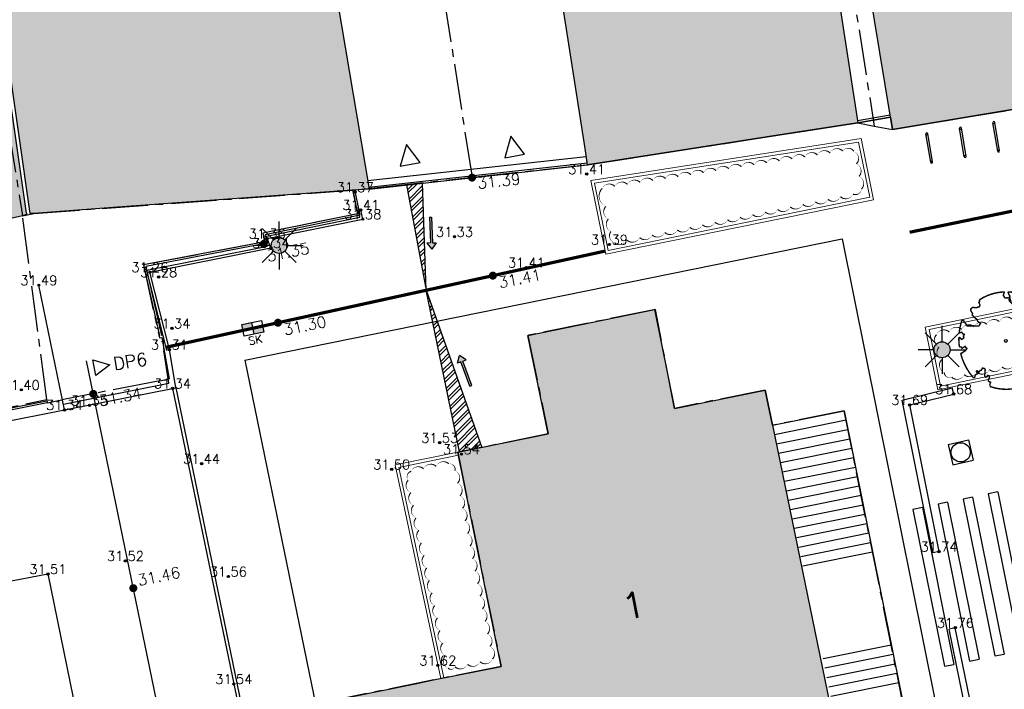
# Model space of a CAD drawing. Header units: metres. Extents: x 202952 to 203755, y 348879 to 349702.
# Tile 32 of 82: x 203264 to 203295, y 349365 to 349386. Entities that reach past the tile are written whole.
import ezdxf
from ezdxf.enums import TextEntityAlignment as Align

# ---------------------------------------------------------------- set-up
doc = ezdxf.new("R2010")
doc.units = ezdxf.units.M
doc.linetypes.add('1-200 CENTER', pattern=[4.28625, 2.8575, -0.47625, 0.47625, -0.47625])
doc.linetypes.add('1-200 HIDDEN', pattern=[0.9525, 0.635, -0.3175])
for name, color, linetype in [('PH-BEST-BEBOUWING', 1, 'Continuous'), ('PH-BEST-BEBOUWING-ARCERING', 254, 'Continuous'), ('PH-BEST-HUISNUMMER', 7, 'Continuous'), ('PH-BEST-INRIT', 8, 'Continuous'), ('PH-BEST-KADASTRALE-GRENS', 240, '1-200 CENTER'), ('PH-BEST-WEGDEEL', 253, 'Continuous'), ('PH-INM-BEBOUWING', 10, 'Continuous'), ('PH-INM-HEKWERK', 6, '1-200 HEKWERK'), ('PH-INM-HOOGTE', 20, 'Continuous'), ('PH-INM-HOOGTEPUNT', 20, 'Continuous'), ('PH-INM-KANTVERHARDING', 253, 'Continuous'), ('PH-NIEUW-AAND-DPROF', 1, 'Continuous'), ('PH-NIEUW-AFWATERINGSPROFIEL', 7, 'Continuous'), ('PH-NIEUW-BAND-20-30', 115, 'Continuous'), ('PH-NIEUW-FIETSENREK', 7, 'Continuous'), ('PH-NIEUW-HOOGTES', 170, 'Continuous'), ('PH-NIEUW-KANTLAAG-SBS', 115, '1-200 HIDDEN'), ('PH-NIEUW-LICHTMAST-HOUT', 40, 'Continuous'), ('PH-NIEUW-LICHTMAST-KROMMAST', 40, 'Continuous'), ('PH-NIEUW-NATUURSTEEN-PLEIN', 115, 'Continuous'), ('PH-ONTWERP', 7, 'Continuous'), ('PH-RIO-KOLK', 7, 'Continuous'), ('PH-RIO-PUTRAND-AANBRENGEN', 7, 'Continuous')]:
    doc.layers.add(name, color=color, linetype=linetype)
doc.layers.add('PH-NIEUW-BEPLANTING- OMRANDING', color=115, linetype='Continuous', transparency=0.5)
doc.layers.add('PH-NIEUW-BEPLANTING-BOOM', color=98, linetype='Continuous', transparency=0.4)
doc.layers.add('PH-NIEUW-OPSLUITBAND-10', color=115, linetype='Continuous', lineweight=18)
doc.layers.add('PH-NIEUW-OPSLUITBAND-6', color=115, linetype='Continuous', lineweight=30)
doc.styles.add('ISO', font='ISO')
doc.styles.add('ROMANS', font='romans.shx')
doc.linetypes.add('1-200 HEKWERK', pattern='A,1.5,-0.4,["X",ROMANS,S=0.24,R=0,X=-0.275,Y=-0.12],-0.05', length=1.95)

# ---------------------------------------------------------------- blocks, each defined once
blk = doc.blocks.new('INRITSYMBOOL')
at = {"layer": 'PH-BEST-INRIT'}
blk.add_lwpolyline([(-0.315, 0.63), (0, 0), (0.315, 0.63)], close=True, dxfattribs=at)
blk = doc.blocks.new('fietsklem')
at = {"layer": 'PH-ONTWERP'}
for p, q in [((199752.362, 324124.805), (199752.033, 324125.643)), ((199752.418, 324124.827), (199752.089, 324125.665))]:
    blk.add_line(p, q, dxfattribs=at)
at = {"layer": 'PH-ONTWERP', "color": 7}
for centre in [(199752.061, 324125.654), (199752.39, 324124.816)]:
    blk.add_circle(centre, 0.03, dxfattribs=at)
blk = doc.blocks.new('*U22')
at = {"const_width": 0.03}
blk.add_lwpolyline([(0.087, 0.942), (0.088, 0.944), (0.09, 0.946), (0.091, 0.948), (0.093, 0.949), (0.095, 0.951), (0.096, 0.952), (0.097, 0.954), (0.099, 0.956), (0.1, 0.958), (0.102, 0.96), (0.103, 0.963), (0.103, 0.967), (0.103, 0.972), (0.103, 0.977), (0.102, 0.983), (0.095, 1.007, -0.52938), (0.106, 1.02, -0.087139), (0.444, 0.925, -0.372341), (0.457, 0.895), (0.471, 0.824), (0.436, 0.789), (0.398, 0.797), (0.353, 0.763), (0.371, 0.72), (0.417, 0.705), (0.542, 0.734), (0.573, 0.717), (0.57, 0.691), (0.541, 0.673), (0.515, 0.588), (0.549, 0.534), (0.634, 0.669, -0.504641), (0.681, 0.628, 0.331948), (0.709, 0.584, 0.282008), (0.799, 0.601), (0.791, 0.597, -0.512156), (0.833, 0.597, -0.16076), (1.019, -0.011), (0.995, -0.034), (0.995, -0.059), (0.972, -0.063), (0.975, -0.088), (0.94, -0.076), (0.929, -0.104), (0.973, -0.133), (0.987, -0.144), (1.011, -0.12, -0.106371), (0.868, -0.522), (0.741, -0.44), (0.718, -0.456), (0.702, -0.389), (0.657, -0.335), (0.605, -0.335), (0.606, -0.398), (0.566, -0.536), (0.572, -0.562), (0.601, -0.566), (0.786, -0.637, -0.236298), (-0.045, -1.003, 0.159625), (-0.069, -0.954, 0.350802), (-0.063, -0.906, -0.504641), (-0.12, -0.879), (-0.106, -0.834), (-0.129, -0.792), (-0.16, -0.796), (-0.165, -0.829), (-0.188, -0.842), (-0.216, -0.821), (-0.24, -0.695), (-0.258, -0.677), (-0.304, -0.678), (-0.317, -0.733), (-0.336, -0.739), (-0.354, -0.785), (-0.401, -0.76, 0.733583), (-0.384, -0.795, -0.861625), (-0.374, -0.826, 0.279978), (-0.409, -0.879), (-0.407, -0.881, -0.827056), (-0.442, -0.917, -0.116774), (-0.83, -0.511), (-0.823, -0.51), (-0.817, -0.508), (-0.812, -0.506), (-0.808, -0.504), (-0.805, -0.502), (-0.803, -0.5), (-0.801, -0.497), (-0.754, -0.437), (-0.752, -0.435), (-0.752, -0.433), (-0.751, -0.431), (-0.75, -0.429), (-0.75, -0.427), (-0.749, -0.425), (-0.748, -0.422), (-0.747, -0.42), (-0.746, -0.417), (-0.744, -0.414), (-0.743, -0.411), (-0.741, -0.408), (-0.739, -0.405), (-0.738, -0.401), (-0.736, -0.398), (-0.735, -0.395), (-0.734, -0.392), (-0.734, -0.389), (-0.733, -0.386), (-0.733, -0.383), (-0.733, -0.381), (-0.734, -0.379), (-0.734, -0.377), (-0.735, -0.375), (-0.736, -0.374), (-0.738, -0.374), (-0.74, -0.373), (-0.742, -0.373), (-0.744, -0.373), (-0.746, -0.373), (-0.748, -0.373), (-0.75, -0.372), (-0.753, -0.371), (-0.755, -0.37), (-0.758, -0.369), (-0.76, -0.367), (-0.763, -0.365), (-0.765, -0.363), (-0.768, -0.361), (-0.771, -0.359), (-0.773, -0.357), (-0.776, -0.355), (-0.779, -0.352), (-0.781, -0.35), (-0.83, -0.406), (-0.832, -0.403), (-0.835, -0.4), (-0.837, -0.397), (-0.839, -0.394), (-0.841, -0.39), (-0.844, -0.388), (-0.848, -0.386), (-0.855, -0.385), (-0.864, -0.386), (-0.876, -0.388), (-0.891, -0.393, -0.040997), (-0.958, -0.205), (-0.923, -0.211), (-0.893, -0.231), (-0.876, -0.216), (-0.856, -0.185), (-0.875, -0.156), (-0.865, -0.113), (-0.904, -0.11), (-0.93, -0.085), (-0.978, -0.116, -0.05814), (-0.998, 0.166), (-0.97, 0.16), (-0.86, 0.073), (-0.812, 0.089), (-0.626, 0.139), (-0.61, 0.2), (-0.682, 0.229), (-0.693, 0.252), (-0.824, 0.317), (-0.827, 0.354), (-0.872, 0.391), (-0.89, 0.428), (-0.859, 0.476), (-0.792, 0.486), (-0.73, 0.527), (-0.729, 0.568), (-0.768, 0.613), (-0.757, 0.632), (-0.773, 0.662, -0.13428), (-0.333, 0.967, -0.541727), (-0.319, 0.957), (-0.322, 0.928), (-0.321, 0.913), (-0.319, 0.902), (-0.316, 0.893), (-0.312, 0.887), (-0.307, 0.882), (-0.302, 0.878), (-0.297, 0.875), (-0.293, 0.872), (-0.289, 0.868), (-0.286, 0.865), (-0.282, 0.862), (-0.279, 0.859), (-0.276, 0.857), (-0.273, 0.855), (-0.269, 0.854), (-0.266, 0.854), (-0.262, 0.855), (-0.258, 0.857), (-0.255, 0.859), (-0.25, 0.861), (-0.246, 0.863), (-0.242, 0.865), (-0.238, 0.867), (-0.234, 0.868), (-0.229, 0.869), (-0.225, 0.87), (-0.221, 0.871), (-0.217, 0.871), (-0.213, 0.872), (-0.21, 0.873), (-0.206, 0.874), (-0.203, 0.876), (-0.2, 0.879), (-0.197, 0.882), (-0.195, 0.885), (-0.193, 0.865), (-0.188, 0.86), (-0.167, 0.824), (-0.122, 0.799), (-0.185, 0.902), (-0.184, 0.905), (-0.183, 0.908), (-0.183, 0.911), (-0.183, 0.914), (-0.184, 0.917), (-0.185, 0.92), (-0.188, 0.923), (-0.191, 0.926), (-0.194, 0.929), (-0.199, 0.933), (-0.204, 0.938), (-0.21, 0.944), (-0.216, 0.951), (-0.223, 0.959), (-0.24, 0.98, -0.543104), (-0.234, 0.996, -0.046766), (-0.047, 1.023, -0.385168), (-0.036, 1.015), (-0.03, 0.976), (-0.028, 0.964), (-0.024, 0.956), (-0.021, 0.951), (-0.017, 0.947), (-0.013, 0.946), (-0.009, 0.945), (-0.005, 0.945), (-0.002, 0.945), (0.002, 0.944), (0.005, 0.943), (0.009, 0.942), (0.012, 0.941), (0.015, 0.939), (0.019, 0.938), (0.022, 0.936), (0.025, 0.935), (0.028, 0.934), (0.031, 0.932), (0.033, 0.931), (0.036, 0.929), (0.038, 0.928), (0.04, 0.926), (0.042, 0.924), (0.044, 0.922), (0.045, 0.92), (0.046, 0.919), (0.047, 0.917), (0.048, 0.915), (0.049, 0.914), (0.051, 0.913), (0.052, 0.912), (0.054, 0.912), (0.056, 0.912), (0.058, 0.913), (0.06, 0.914), (0.062, 0.915), (0.065, 0.916), (0.067, 0.918), (0.07, 0.921), (0.072, 0.923), (0.074, 0.926), (0.076, 0.929), (0.079, 0.932), (0.081, 0.935), (0.083, 0.937), (0.085, 0.94)], format="xyb", close=True, dxfattribs=at)
blk.add_circle((0, 0), 0.03)
blk = doc.blocks.new('houten lichtmast')
at = {"layer": 'PH-NIEUW-LICHTMAST-HOUT'}
blk.add_hatch(color=256, dxfattribs=at).paths.add_polyline_path([(0.679, 0.51, 1), (0.821, 0.99, 1)])
at = {"layer": 'PH-NIEUW-LICHTMAST-KROMMAST', "color": 9, "flags": 128}
for points in [[(0.573, 0.927), (0.22, 1.28)], [(0.75, 1), (0.75, 1.5)], [(0.927, 0.927), (1.28, 1.28)], [(0.5, 0.75), (0, 0.75)], [(1, 0.75), (1.5, 0.75)], [(0.573, 0.573), (0.22, 0.22)], [(0.75, 0.5), (0.75, 0)], [(0.927, 0.573), (1.28, 0.22)]]:
    blk.add_lwpolyline(points, dxfattribs=at)
at = {"layer": 'PH-NIEUW-LICHTMAST-KROMMAST', "color": 9}
blk.add_circle((0.75, 0.75), 0.25, dxfattribs=at)
blk = doc.blocks.new('MARKER', base_point=(45, 10))
at = {"color": 0}
for radius in [0.35, 0.25]:
    blk.add_circle((45, 10), radius, dxfattribs=at)
at = {"color": 0, "style": 'ISO'}
blk.add_attdef('MARKER', (45.6, 10), '', height=0.9, dxfattribs=at)
blk = doc.blocks.new('*U36')
h = blk.add_hatch(color=256)
h.paths.add_polyline_path([(0, 0.374), (-0.315, 0.374), (-0.315, 0.187), (0, 0.187)])
h.paths.add_polyline_path([(0, 0.187), (0, 0), (0.315, 0), (0.315, 0.187)])
blk.add_lwpolyline([(0.315, 0), (-0.315, 0), (-0.315, 0.374), (0.315, 0.374)], close=True)
for points in [[(-0.315, 0.374), (0, 0.374), (0, 0)], [(-0.315, 0.187), (0.315, 0.187)]]:
    blk.add_lwpolyline(points)
at = {"style": 'ROMANS'}
blk.add_attdef('SK', (-0.214, -0.31), '', height=0.25, dxfattribs=at)
blk = doc.blocks.new('AFWATERINGSPIJL')
at = {"ltscale": 0.5}
blk.add_hatch(color=256, dxfattribs=at).paths.add_polyline_path([(-0.058, 0.239), (-0.132, 0.151), (-0.75, 0.671), (-0.789, 0.625), (-0.171, 0.105), (-0.245, 0.016), (0, 0)])
for points in [[(-0.75, 0.671), (-0.789, 0.625)], [(-0.789, 0.625), (-0.171, 0.105)], [(-0.75, 0.671), (-0.132, 0.151)], [(-0.171, 0.105), (-0.245, 0.016), (0, 0)], [(-0.132, 0.151), (-0.058, 0.239), (0, 0)]]:
    blk.add_lwpolyline(points, dxfattribs=at)
blk = doc.blocks.new('*U26')
for p, q in [((-0.325, 0.325), (-0.325, -0.325)), ((-0.325, 0.325), (0.325, 0.325)), ((0.325, 0.325), (0.325, -0.325)), ((-0.325, -0.325), (0.325, -0.325))]:
    blk.add_line(p, q)
blk.add_circle((0, 0), 0.3)

msp = doc.modelspace()

# ---------------------------------------------------------------- hatches: boundary and pattern name
at = {"layer": 'PH-BEST-BEBOUWING-ARCERING'}
h = msp.add_hatch(color=256, dxfattribs=at)
h.paths.add_polyline_path([(203280.79, 349388.684), (203279.901, 349393.895), (203279.778, 349394.615), (203279.375, 349394.56), (203278.901, 349394.495), (203278.801, 349395.286), (203278.494, 349397.715), (203278.016, 349401.503), (203285.622, 349402.702), (203286.135, 349401.097), (203287.762, 349396.012), (203288.189, 349396.059), (203289.37, 349389.09), (203289.483, 349388.363), (203290.29, 349383.16), (203288.596, 349382.897), (203281.85, 349381.85), (203281.772, 349382.354)], flags=17)
h.paths.add_polyline_path([(203288.438, 349399.677), (203287.777, 349399.558), (203286.277, 349408.402), (203284.686, 349408.115), (203284.31, 349409.082), (203299.427, 349411.258), (203299.761, 349411.306), (203299.799, 349410.998), (203300.146, 349408.919), (203301.051, 349403.503), (203301.284, 349402.106), (203301.971, 349402.222), (203303.486, 349392.63), (203303.875, 349392.724), (203312.087, 349393.82), (203312.37, 349392.52), (203313.35, 349386.6), (203295.472, 349383.631), (203295.112, 349383.571), (203291.37, 349382.95), (203291.305, 349383.34), (203290.637, 349387.381), (203290.39, 349388.87)], flags=16)
h = msp.add_hatch(color=256, dxfattribs=at)
h.paths.add_polyline_path([(203280.791, 349388.684), (203279.902, 349393.895), (203279.779, 349394.615), (203279.376, 349394.56), (203278.902, 349394.495), (203278.802, 349395.286), (203278.495, 349397.715), (203278.017, 349401.503), (203285.623, 349402.702), (203286.136, 349401.097), (203287.763, 349396.012), (203288.19, 349396.059), (203289.371, 349389.09), (203289.484, 349388.363), (203290.291, 349383.16), (203288.597, 349382.897), (203281.851, 349381.85), (203281.773, 349382.354)])
h.paths.add_polyline_path([(203288.439, 349399.677), (203287.778, 349399.558), (203286.278, 349408.402), (203284.687, 349408.115), (203284.311, 349409.082), (203299.428, 349411.258), (203299.762, 349411.306), (203299.8, 349410.998), (203300.147, 349408.919), (203301.052, 349403.503), (203301.285, 349402.106), (203301.972, 349402.222), (203303.487, 349392.63), (203303.876, 349392.724), (203312.088, 349393.82), (203312.371, 349392.52), (203313.351, 349386.6), (203295.473, 349383.631), (203295.113, 349383.571), (203291.371, 349382.95), (203291.306, 349383.34), (203290.638, 349387.381), (203290.391, 349388.87)])
for points in [[(203272.797, 349394.343), (203267.783, 349394.023), (203265.87, 349406.975), (203260.378, 349406.577), (203262.521, 349393.687), (203263.35, 349387.947), (203264.45, 349380.322), (203264.56, 349380.33), (203267.174, 349380.52), (203274.5, 349381.05), (203275.032, 349381.088)], [(203260.379, 349406.577), (203262.522, 349393.687), (203263.351, 349387.947), (203264.451, 349380.322), (203267.175, 349380.52), (203275.033, 349381.088), (203272.798, 349394.343), (203267.784, 349394.023), (203265.871, 349406.975)], [(203275.65, 349358.848), (203274.35, 349365.21), (203276.472, 349365.639), (203277.045, 349365.755), (203279.15, 349366.18), (203277.8, 349372.87), (203280.62, 349373.44), (203279.99, 349376.52), (203283.941, 349377.324), (203284.56, 349374.24), (203287.4, 349374.81), (203287.62, 349373.71), (203287.62, 349373.712), (203290.04, 349361.96), (203290.23, 349360.82), (203280.68, 349358.89), (203280.45, 349359.82), (203276.995, 349359.12)]]:
    msp.add_hatch(color=256, dxfattribs=at).paths.add_polyline_path(points)
h = msp.add_hatch(color=256, dxfattribs=at)
h.paths.add_polyline_path([(203264.341, 349380.293), (203264.33, 349380.29), (203264.209, 349380.258), (203260.978, 349379.525), (203261.51, 349377.24), (203259.044, 349376.668), (203253.58, 349375.4), (203252.219, 349381.243), (203249.023, 349380.498), (203247.867, 349386.427), (203247.13, 349389.969), (203253.534, 349391.302), (203254.267, 349387.778), (203255.015, 349384.182), (203259.67, 349385.22), (203259.63, 349385.411), (203259.282, 349387.063), (203263.229, 349387.921), (203264.312, 349380.412), (203264.317, 349380.392), (203264.322, 349380.373), (203264.327, 349380.353), (203264.332, 349380.333), (203264.336, 349380.313)], flags=16)
h.paths.add_polyline_path([(203221.046, 349384.768), (203222.16, 349384.632), (203221.651, 349386.888), (203229.178, 349388.416), (203232.318, 349389.066), (203234.866, 349389.594), (203237.08, 349377.7), (203238.48, 349371.87), (203236.483, 349371.392), (203231.778, 349370.265), (203231.34, 349370.16), (203230.751, 349372.613), (203229.94, 349375.99), (203229.063, 349379.641), (203223.405, 349378.764), (203223.35, 349378.33), (203223.058, 349376.041), (203222.59, 349372.38), (203222.892, 349377.902), (203222.993, 349379.737), (203221.52, 349379.53), (203221.978, 349384.206), (203221.105, 349384.346)], flags=16)
h.paths.add_polyline_path([(203238.271, 349377.187), (203236.624, 349384.487), (203239.395, 349385.166), (203242.058, 349385.819), (203242.972, 349382.173), (203245.828, 349382.838), (203248.259, 349374.121), (203245.243, 349373.395), (203242.434, 349372.718), (203241.188, 349377.89)], flags=17)
h = msp.add_hatch(color=256, dxfattribs=at)
h.paths.add_polyline_path([(203264.342, 349380.293), (203264.331, 349380.29), (203264.21, 349380.258), (203260.979, 349379.525), (203261.511, 349377.24), (203259.045, 349376.668), (203253.581, 349375.4), (203252.22, 349381.243), (203249.024, 349380.498), (203247.868, 349386.427), (203247.131, 349389.969), (203253.535, 349391.302), (203254.268, 349387.778), (203255.016, 349384.182), (203259.671, 349385.22), (203259.631, 349385.411), (203259.283, 349387.063), (203263.23, 349387.921), (203264.313, 349380.412), (203264.318, 349380.392), (203264.323, 349380.372), (203264.328, 349380.353), (203264.333, 349380.333), (203264.338, 349380.313)])
h.paths.add_polyline_path([(203221.047, 349384.768), (203222.161, 349384.632), (203221.652, 349386.888), (203229.179, 349388.416), (203232.319, 349389.066), (203234.867, 349389.594), (203237.081, 349377.7), (203238.481, 349371.87), (203236.484, 349371.392), (203231.779, 349370.265), (203231.341, 349370.16), (203230.752, 349372.613), (203229.941, 349375.99), (203229.064, 349379.641), (203223.406, 349378.764), (203223.351, 349378.33), (203223.059, 349376.041), (203222.591, 349372.38), (203222.893, 349377.902), (203222.994, 349379.737), (203221.521, 349379.53), (203221.979, 349384.206), (203221.106, 349384.346)])
h.paths.add_polyline_path([(203238.272, 349377.187), (203236.625, 349384.487), (203239.396, 349385.166), (203242.059, 349385.819), (203242.973, 349382.173), (203245.829, 349382.838), (203248.26, 349374.121), (203245.244, 349373.395), (203242.435, 349372.718), (203241.189, 349377.89)])
at = {"layer": 'PH-NIEUW-AFWATERINGSPROFIEL', "ltscale": 0.2, "transparency": 33554687}
h = msp.add_hatch(dxfattribs=at)
h.set_pattern_fill('ANSI32', color=252, scale=0.025)
h.paths.add_polyline_path([(203276.693, 349381.274), (203276.194, 349381.218), (203276.811, 349377.928)])
h = msp.add_hatch(dxfattribs=at)
h.set_pattern_fill('ANSI32', color=252, scale=0.025)
h.paths.add_polyline_path([(203276.811, 349377.928), (203277.851, 349372.88), (203278.549, 349373.021)])

# ---------------------------------------------------------------- linework, layer by layer
at = {"layer": 'PH-BEST-BEBOUWING'}
for points in [[(203288.438, 349399.677), (203287.777, 349399.558), (203286.277, 349408.402), (203284.686, 349408.115), (203284.31, 349409.082), (203299.427, 349411.258), (203299.761, 349411.306), (203299.799, 349410.998), (203300.146, 349408.919), (203301.051, 349403.503), (203301.284, 349402.106), (203301.971, 349402.222), (203303.486, 349392.63), (203303.875, 349392.724), (203312.087, 349393.82), (203312.37, 349392.52), (203313.35, 349386.6), (203295.472, 349383.631), (203295.112, 349383.571), (203291.37, 349382.95), (203291.305, 349383.34), (203290.637, 349387.381), (203290.39, 349388.87), (203288.438, 349399.677)], [(203267.174, 349380.52), (203264.56, 349380.33), (203264.45, 349380.322), (203263.35, 349387.947), (203262.521, 349393.687), (203260.378, 349406.577), (203265.87, 349406.975), (203267.783, 349394.023), (203272.797, 349394.343), (203275.032, 349381.088), (203274.5, 349381.05), (203267.174, 349380.52)], [(203280.79, 349388.684), (203279.901, 349393.895), (203279.778, 349394.615), (203279.375, 349394.56), (203278.901, 349394.495), (203278.801, 349395.286), (203278.494, 349397.715), (203278.016, 349401.503), (203285.622, 349402.702), (203286.135, 349401.097), (203287.762, 349396.012), (203288.189, 349396.059), (203289.37, 349389.09), (203289.483, 349388.363), (203290.29, 349383.16), (203288.596, 349382.897), (203281.85, 349381.85), (203281.772, 349382.354), (203280.79, 349388.684)], [(203275.65, 349358.848), (203274.35, 349365.21), (203276.472, 349365.639), (203277.045, 349365.755), (203279.15, 349366.18), (203277.8, 349372.87), (203280.62, 349373.44), (203279.99, 349376.52), (203283.941, 349377.324), (203284.56, 349374.24), (203287.4, 349374.81), (203287.62, 349373.71), (203289.86, 349374.16), (203292.22, 349362.43), (203290.04, 349361.96), (203290.23, 349360.82), (203280.68, 349358.89), (203280.45, 349359.82), (203276.995, 349359.12), (203275.65, 349358.848)]]:
    msp.add_lwpolyline(points, close=True, dxfattribs=at)
for points in [[(203263.229, 349387.921), (203264.312, 349380.412), (203264.317, 349380.392), (203264.322, 349380.373), (203264.327, 349380.353), (203264.332, 349380.333), (203264.336, 349380.313), (203264.341, 349380.293), (203264.341, 349380.293), (203264.33, 349380.29), (203264.209, 349380.258), (203260.978, 349379.525)], [(203287.62, 349373.71), (203290.04, 349361.96)]]:
    msp.add_lwpolyline(points, dxfattribs=at)
at = {"layer": 'PH-BEST-KADASTRALE-GRENS', "ltscale": 0.5}
for p, q in [((203275.294, 349381.136), (203278.253, 349381.458)), ((203274.519, 349381.052), (203275.294, 349381.136)), ((203274.631, 349380.521), (203274.519, 349381.052)), ((203264.966, 349374.515), (203264.209, 349380.258)), ((203268.44, 349375.09), (203265.435, 349374.506)), ((203268.44, 349375.09), (203268.792, 349375.158)), ((203249.622, 349371.332), (203264.966, 349374.515)), ((203264.966, 349374.515), (203264.979, 349374.417)), ((203264.979, 349374.417), (203265.435, 349374.506))]:
    msp.add_line(p, q, dxfattribs=at)
for points in [[(203284.244, 349409.073), (203288.327, 349398.767), (203290.8, 349383.05)], [(203261.7, 349395.47), (203262.033, 349393.6), (203264.209, 349380.258)], [(203278.253, 349381.458), (203276.944, 349389.849), (203276.15, 349394.891)], [(203290.8, 349383.05), (203291.37, 349382.95), (203312.837, 349386.522)], [(203278.253, 349381.458), (203281.85, 349381.85), (203290.29, 349383.16), (203290.8, 349383.05)], [(203264.209, 349380.258), (203264.56, 349380.33), (203274.5, 349381.05), (203274.519, 349381.052)], [(203274.631, 349380.521), (203274.674, 349380.318), (203271.711, 349379.711), (203271.773, 349379.442), (203267.988, 349378.718), (203268.483, 349376.441), (203268.559, 349376.456), (203268.792, 349375.158)], [(203279.15, 349366.18), (203274.35, 349365.21), (203275.65, 349358.85), (203280.498, 349359.666), (203280.68, 349358.89), (203290.23, 349360.82), (203290.04, 349361.96), (203292.22, 349362.43), (203289.86, 349374.16), (203287.62, 349373.71), (203287.4, 349374.81), (203284.56, 349374.24), (203283.97, 349377.33), (203279.99, 349376.52), (203280.62, 349373.44), (203277.8, 349372.87), (203279.15, 349366.18)]]:
    msp.add_lwpolyline(points, dxfattribs=at)
at = {"layer": 'PH-BEST-WEGDEEL'}
for p, q in [((203291.37, 349382.95), (203295.112, 349383.571)), ((203290.29, 349383.16), (203291.305, 349383.34)), ((203291.305, 349383.34), (203291.37, 349382.95)), ((203288.596, 349382.897), (203290.29, 349383.16)), ((203281.85, 349381.85), (203288.596, 349382.897))]:
    msp.add_line(p, q, dxfattribs=at)
at = {"layer": 'PH-INM-BEBOUWING'}
for points in [[(203289.919, 349373.866), (203287.683, 349373.416)], [(203289.978, 349373.572), (203287.747, 349373.123)], [(203290.038, 349373.278), (203287.81, 349372.829)], [(203290.097, 349372.984), (203287.873, 349372.536)], [(203290.156, 349372.689), (203287.936, 349372.243)], [(203290.215, 349372.395), (203288, 349371.95)], [(203290.274, 349372.101), (203288.063, 349371.656)], [(203290.333, 349371.807), (203288.126, 349371.363)], [(203290.393, 349371.513), (203288.189, 349371.07)], [(203290.452, 349371.219), (203288.252, 349370.776)], [(203290.511, 349370.925), (203288.316, 349370.483)], [(203290.57, 349370.631), (203288.379, 349370.19)], [(203290.629, 349370.337), (203288.442, 349369.897)], [(203290.688, 349370.043), (203288.505, 349369.603)], [(203290.748, 349369.748), (203288.569, 349369.31)], [(203291.332, 349366.842), (203289.202, 349366.413)], [(203291.392, 349366.547), (203289.261, 349366.119)], [(203291.451, 349366.253), (203289.32, 349365.825)], [(203291.51, 349365.959), (203289.383, 349365.531)], [(203291.569, 349365.665), (203289.447, 349365.238)]]:
    msp.add_lwpolyline(points, dxfattribs=at)
at = {"layer": 'PH-INM-HEKWERK', "flags": 128}
msp.add_lwpolyline([(203274.987, 349381.352), (203281.811, 349382.102)], dxfattribs=at)
at = {"layer": 'PH-INM-KANTVERHARDING'}
for p, q in [((203265.523, 349374.19), (203264.719, 349378.087)), ((203293.282, 349374.686), (203293.234, 349374.88)), ((203262.376, 349373.566), (203265.523, 349374.19)), ((203292.823, 349369.766), (203292.627, 349369.726)), ((203293.332, 349367.385), (203293.136, 349367.345))]:
    msp.add_line(p, q, dxfattribs=at)
at = {"layer": 'PH-INM-KANTVERHARDING', "flags": 128}
for points in [[(203268.712, 349376.051), (203268.088, 349378.556), (203271.853, 349379.309), (203271.737, 349379.602), (203274.738, 349380.212), (203274.694, 349380.422)], [(203268.795, 349376.076), (203268.186, 349378.494), (203271.963, 349379.25), (203271.847, 349379.543), (203274.833, 349380.15), (203274.772, 349380.439)], [(203265.486, 349374.365), (203268.775, 349375.021), (203268.617, 349376.049)], [(203265.523, 349374.19), (203268.991, 349374.882), (203268.795, 349376.076)], [(203268.893, 349374.862), (203270.806, 349365.63), (203272.859, 349355.601)], [(203268.991, 349374.882), (203270.904, 349365.65), (203272.957, 349355.62)], [(203292.627, 349369.726), (203291.673, 349374.495), (203293.234, 349374.88)], [(203292.823, 349369.766), (203291.907, 349374.347), (203293.282, 349374.686)], [(203258.323, 349352.708), (203256.696, 349360.47), (203255.242, 349367.195), (203265.001, 349369.065), (203267.957, 349354.601)], [(203295.691, 349362.914), (203294.106, 349362.589), (203293.136, 349367.345)], [(203295.651, 349363.11), (203294.262, 349362.825), (203293.332, 349367.385)]]:
    msp.add_lwpolyline(points, dxfattribs=at)
at = {"layer": 'PH-NIEUW-AAND-DPROF'}
msp.add_lwpolyline([(203271.138, 349351.776), (203266.205, 349375.729)], dxfattribs=at)
at = {"layer": 'PH-NIEUW-AAND-DPROF', "color": 7}
msp.add_lwpolyline([(203266.94, 349375.602), (203266.493, 349375.267), (203266.402, 349375.759)], close=True, dxfattribs=at)
at = {"layer": 'PH-NIEUW-AFWATERINGSPROFIEL', "ltscale": 0.08}
for p, q in [((203276.194, 349381.218), (203276.811, 349377.928)), ((203276.811, 349377.928), (203276.693, 349381.274)), ((203276.811, 349377.928), (203278.549, 349373.021)), ((203277.851, 349372.88), (203276.811, 349377.928))]:
    msp.add_line(p, q, dxfattribs=at)
at = {"layer": 'PH-NIEUW-BAND-20-30'}
for points in [[(203294.654, 349371.628), (203294.36, 349371.567)], [(203294.36, 349371.567), (203295.346, 349366.666)], [(203294.654, 349371.628), (203295.64, 349366.726)], [(203293.086, 349371.305), (203292.793, 349371.245)], [(203292.793, 349371.245), (203293.779, 349366.343)], [(203293.086, 349371.305), (203294.073, 349366.403)], [(203293.87, 349371.467), (203293.576, 349371.406)], [(203293.576, 349371.406), (203294.562, 349366.504)], [(203293.87, 349371.467), (203294.856, 349366.565)], [(203292.303, 349371.144), (203292.009, 349371.083)], [(203292.009, 349371.083), (203292.995, 349366.181)], [(203292.303, 349371.144), (203293.289, 349366.242)], [(203293.779, 349366.343), (203294.073, 349366.403)], [(203294.562, 349366.504), (203294.856, 349366.565)], [(203292.995, 349366.181), (203293.289, 349366.242)]]:
    msp.add_lwpolyline(points, dxfattribs=at)
at = {"layer": 'PH-NIEUW-BEPLANTING- OMRANDING'}
for points in [[(203282.306, 349381.111, 0, 0.04, -0.520567), (203282.702, 349381.173, 0, 0.04, -0.520567), (203283.097, 349381.234, 0, 0.04, -0.520567), (203283.492, 349381.295, 0, 0.04, -0.520567), (203283.888, 349381.357, 0, 0.04, -0.520567), (203284.283, 349381.418, 0, 0.04, -0.520567), (203284.678, 349381.479, 0, 0.04, -0.520567), (203285.073, 349381.541, 0, 0.04, -0.520567), (203285.469, 349381.602, 0, 0.04, -0.520567), (203285.864, 349381.663, 0, 0.04, -0.520567), (203286.259, 349381.725, 0, 0.04, -0.520567), (203286.654, 349381.786, 0, 0.04, -0.520567), (203287.05, 349381.847, 0, 0.04, -0.520567), (203287.445, 349381.909, 0, 0.04, -0.520567), (203287.84, 349381.97, 0, 0.04, -0.520567), (203288.235, 349382.031, 0, 0.04, -0.520567), (203288.631, 349382.093, 0, 0.04, -0.520567), (203289.026, 349382.154, 0, 0.04, -0.520567), (203289.421, 349382.216, 0, 0.04, -0.520567), (203289.817, 349382.277, 0, 0.04, -0.520567), (203290.165, 349382.271, 0, 0.04, -0.520567), (203290.245, 349381.879, 0, 0.04, -0.520567), (203290.324, 349381.487, 0, 0.04, -0.520567), (203290.404, 349381.095, 0, 0.04, -0.520567), (203290.137, 349380.932, 0, 0.04, -0.520567), (203289.745, 349380.852, 0, 0.04, -0.520567), (203289.354, 349380.773, 0, 0.04, -0.520567), (203288.962, 349380.693, 0, 0.04, -0.520567), (203288.57, 349380.613, 0, 0.04, -0.520567), (203288.178, 349380.533, 0, 0.04, -0.520567), (203287.786, 349380.453, 0, 0.04, -0.520567), (203287.394, 349380.374, 0, 0.04, -0.520567), (203287.002, 349380.294, 0, 0.04, -0.520567), (203286.61, 349380.214, 0, 0.04, -0.520567), (203286.218, 349380.134, 0, 0.04, -0.520567), (203285.826, 349380.055, 0, 0.04, -0.520567), (203285.434, 349379.975, 0, 0.04, -0.520567), (203285.042, 349379.895, 0, 0.04, -0.520567), (203284.65, 349379.815, 0, 0.04, -0.520567), (203284.258, 349379.736, 0, 0.04, -0.520567), (203283.866, 349379.656, 0, 0.04, -0.520567), (203283.474, 349379.576, 0, 0.04, -0.520567), (203283.082, 349379.496, 0, 0.04, -0.520567), (203282.69, 349379.417, 0, 0.04, -0.520567), (203282.581, 349379.764, 0, 0.04, -0.520567), (203282.501, 349380.156, 0, 0.04, -0.520567), (203282.421, 349380.548, 0, 0.04, -0.520567)], [(203277.495, 349366.124, 0, 0.04, -0.520567), (203277.412, 349366.515, 0, 0.04, -0.520567), (203277.329, 349366.906, 0, 0.04, -0.520567), (203277.246, 349367.298, 0, 0.04, -0.520567), (203277.163, 349367.689, 0, 0.04, -0.520567), (203277.08, 349368.08, 0, 0.04, -0.520567), (203276.997, 349368.471, 0, 0.04, -0.520567), (203276.914, 349368.863, 0, 0.04, -0.520567), (203276.831, 349369.254, 0, 0.04, -0.520567), (203276.748, 349369.645, 0, 0.04, -0.520567), (203276.664, 349370.037, 0, 0.04, -0.520567), (203276.581, 349370.428, 0, 0.04, -0.520567), (203276.498, 349370.819, 0, 0.04, -0.520567), (203276.415, 349371.21, 0, 0.04, -0.520567), (203276.332, 349371.602, 0, 0.04, -0.520567), (203276.249, 349371.993, 0, 0.04, -0.520567), (203276.339, 349372.27, 0, 0.04, -0.520567), (203276.731, 349372.349, 0, 0.04, -0.520567), (203277.124, 349372.428, 0, 0.04, -0.520567), (203277.516, 349372.508, 0, 0.04, -0.520567), (203277.712, 349372.292, 0, 0.04, -0.520567), (203277.79, 349371.9, 0, 0.04, -0.520567), (203277.867, 349371.508, 0, 0.04, -0.520567), (203277.945, 349371.115, 0, 0.04, -0.520567), (203278.023, 349370.723, 0, 0.04, -0.520567), (203278.101, 349370.331, 0, 0.04, -0.520567), (203278.179, 349369.938, 0, 0.04, -0.520567), (203278.257, 349369.546, 0, 0.04, -0.520567), (203278.335, 349369.154, 0, 0.04, -0.520567), (203278.413, 349368.761, 0, 0.04, -0.520567), (203278.491, 349368.369, 0, 0.04, -0.520567), (203278.568, 349367.977, 0, 0.04, -0.520567), (203278.646, 349367.584, 0, 0.04, -0.520567), (203278.724, 349367.192, 0, 0.04, -0.520567), (203278.802, 349366.8, 0, 0.04, -0.520567), (203278.88, 349366.407, 0, 0.04, -0.520567), (203278.495, 349366.324, 0, 0.04, -0.520567), (203278.102, 349366.246, 0, 0.04, -0.520567), (203277.71, 349366.167, 0, 0.04, -0.520567)]]:
    msp.add_lwpolyline(points, format="xyseb", close=True, dxfattribs=at)
msp.add_lwpolyline([(203295.178, 349375.616, 0, 0.04, -0.520567), (203294.786, 349375.535, 0, 0.04, -0.520567), (203294.394, 349375.454, 0, 0.04, -0.520567), (203294.002, 349375.374, 0, 0.04, -0.520567), (203293.61, 349375.293, 0, 0.04, -0.520567), (203293.219, 349375.212, 0, 0.04, -0.520567), (203292.983, 349375.368, 0, 0.04, -0.520567), (203292.904, 349375.76, 0, 0.04, -0.520567), (203292.825, 349376.152, 0, 0.04, -0.520567), (203292.746, 349376.544, 0, 0.04, -0.520567), (203293.138, 349376.625, 0, 0.04, -0.520567), (203293.53, 349376.706, 0, 0.04, -0.520567), (203293.922, 349376.786, 0, 0.04, -0.520567), (203294.314, 349376.867, 0, 0.04, -0.520567), (203294.705, 349376.948, 0, 0.04, -0.520567), (203295.097, 349377.028, 0, 0.04, -0.520567)], format="xyseb", dxfattribs=at)
at = {"layer": 'PH-NIEUW-HOOGTES', "const_width": 0.125}
for points in [[(203278.201, 349381.493, 1), (203278.286, 349381.401, 1)], [(203271.697, 349379.42, 1), (203271.783, 349379.329, 1)], [(203278.851, 349378.431, 1), (203278.936, 349378.339, 1)], [(203272.142, 349376.96, 1), (203272.227, 349376.869, 1)], [(203266.376, 349374.737, 1), (203266.461, 349374.645, 1)], [(203267.626, 349368.668, 1), (203267.711, 349368.577, 1)]]:
    msp.add_lwpolyline(points, format="xyb", close=True, dxfattribs=at)
at = {"layer": 'PH-NIEUW-KANTLAAG-SBS', "ltscale": 0.75, "const_width": 0.1, "flags": 128}
for points in [[(203327.93, 349387.16), (203291.905, 349379.74)], [(203282.399, 349379.153), (203268.676, 349376.145)]]:
    msp.add_lwpolyline(points, dxfattribs=at)
at = {"layer": 'PH-NIEUW-NATUURSTEEN-PLEIN'}
for points in [[(203271.145, 349375.74), (203289.798, 349379.537)], [(203289.798, 349379.537), (203293.788, 349359.708)], [(203271.145, 349375.74), (203275.234, 349355.888)]]:
    msp.add_lwpolyline(points, dxfattribs=at)
at = {"layer": 'PH-NIEUW-OPSLUITBAND-10'}
for p, q in [((203277.8, 349372.87), (203275.839, 349372.475)), ((203275.839, 349372.475), (203277.268, 349365.799))]:
    msp.add_line(p, q, dxfattribs=at)
for points in [[(203281.95, 349381.36), (203290.39, 349382.669), (203290.779, 349380.756), (203282.419, 349379.055)], [(203282.069, 349381.277), (203290.311, 349382.556), (203290.661, 349380.835), (203282.497, 349379.173)], [(203292.393, 349376.778), (203303.167, 349378.997), (203303.562, 349377.036), (203292.788, 349374.817)], [(203292.511, 349376.7), (203303.089, 349378.879), (203303.444, 349377.114), (203292.866, 349374.935)]]:
    msp.add_lwpolyline(points, close=True, dxfattribs=at)
msp.add_lwpolyline([(203277.82, 349372.773), (203275.958, 349372.397), (203277.366, 349365.82)], dxfattribs=at)
at = {"layer": 'PH-NIEUW-OPSLUITBAND-6'}
for p, q in [((203274.578, 349381.063), (203274.74, 349380.27)), ((203274.519, 349381.051), (203274.67, 349380.317)), ((203274.67, 349380.317), (203271.711, 349379.711)), ((203274.74, 349380.27), (203271.783, 349379.665)), ((203271.711, 349379.711), (203271.773, 349379.442)), ((203271.783, 349379.665), (203271.845, 349379.395)), ((203271.773, 349379.442), (203267.988, 349378.718)), ((203271.845, 349379.395), (203268.06, 349378.671)), ((203267.988, 349378.718), (203268.488, 349376.503)), ((203268.06, 349378.671), (203268.547, 349376.515))]:
    msp.add_line(p, q, dxfattribs=at)
for points in [[(203291.295, 349383.399), (203290.28, 349383.219)], [(203291.305, 349383.34), (203290.29, 349383.16)], [(203275.025, 349381.148), (203281.843, 349381.91)], [(203275.032, 349381.088), (203281.85, 349381.85)], [(203264.969, 349374.467), (203262.29, 349373.94)], [(203264.98, 349374.408), (203262.301, 349373.881)]]:
    msp.add_lwpolyline(points, dxfattribs=at)

# ---------------------------------------------------------------- block references
at = {"layer": 'PH-BEST-INRIT', "rotation": 191.0313060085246}
for p in [(203279.454, 349382.741), (203276.193, 349382.481)]:
    msp.add_blockref('INRITSYMBOOL', p, dxfattribs=at)
at = {"layer": 'PH-INM-HOOGTEPUNT', "xscale": 0.1, "yscale": 0.1, "zscale": 0.1}
for p in [(203281.825, 349381.557, 31.414), (203274.595, 349380.997, 31.373), (203274.772, 349380.439, 31.405), (203274.833, 349380.15, 31.384), (203271.847, 349379.543, 31.362), (203277.696, 349379.6, 31.332), (203271.963, 349379.25, 31.338), (203282.533, 349379.358, 31.388), (203279.941, 349378.638, 31.406), (203268.186, 349378.494, 31.264), (203268.461, 349378.34, 31.276), (203264.719, 349378.087, 31.489), (203268.875, 349376.736, 31.342), (203268.795, 349376.076, 31.308), (203264.169, 349374.818, 31.404), (203268.893, 349374.862, 31.339), (203293.282, 349374.686, 31.68), (203266.299, 349374.332, 31.346), (203291.907, 349374.347, 31.687), (203265.523, 349374.19, 31.344), (203277.233, 349373.164, 31.529), (203277.913, 349372.808, 31.536), (203269.799, 349372.508, 31.442), (203275.735, 349372.333, 31.5), (203292.823, 349369.766, 31.744), (203267.422, 349369.475, 31.522), (203265.001, 349369.065, 31.508), (203270.636, 349368.988, 31.564), (203293.332, 349367.385, 31.761), (203277.175, 349366.209, 31.616), (203270.806, 349365.63, 31.535)]:
    msp.add_blockref('MARKER', p, dxfattribs=at)
at = {"layer": 'PH-NIEUW-AFWATERINGSPROFIEL', "xscale": -1, "rotation": 51.80151101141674}
msp.add_blockref('AFWATERINGSPIJL', (203276.983, 349379.208), dxfattribs=at)
at = {"layer": 'PH-NIEUW-AFWATERINGSPROFIEL', "rotation": 150.5328793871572}
msp.add_blockref('AFWATERINGSPIJL', (203277.854, 349375.889), dxfattribs=at)
at = {"layer": 'PH-NIEUW-BEPLANTING-BOOM', "xscale": 1.5, "yscale": 1.5, "zscale": 1.5, "rotation": 343.4615725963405}
msp.add_blockref('*U22', (203294.908, 349376.344), dxfattribs=at)
at = {"layer": 'PH-NIEUW-FIETSENREK', "color": 7, "xscale": -1, "rotation": 30.90612052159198}
for p in [(541164.369, 173879.159), (541165.414, 173879.332), (541163.323, 173878.985)]:
    msp.add_blockref('fietsklem', p, dxfattribs=at)
at = {"layer": 'PH-NIEUW-LICHTMAST-HOUT'}
for p in [(203271.472, 349378.579), (203292.167, 349375.321)]:
    msp.add_blockref('houten lichtmast', p, dxfattribs=at)
at = {"layer": 'PH-RIO-KOLK', "rotation": 11.52666182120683}
msp.add_blockref('*U36', (203271.435, 349376.559), dxfattribs=at).add_auto_attribs({'SK': 'SK'})
at = {"layer": 'PH-RIO-PUTRAND-AANBRENGEN', "rotation": 12.9371412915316}
msp.add_blockref('*U26', (203293.5, 349372.866), dxfattribs=at)

# ---------------------------------------------------------------- texts
at = {"layer": 'PH-BEST-HUISNUMMER', "style": 'ROMANS'}
msp.add_text('1', height=0.8, rotation=11.4, dxfattribs=at).set_placement((203283.285, 349368.086), align=Align.MIDDLE_CENTER)
at = {"layer": 'PH-INM-HOOGTE', "style": 'ROMANS'}
for s, p in [('31.41', (203281.825, 349381.557)), ('31.37', (203274.595, 349380.997)), ('31.41', (203274.772, 349380.439)), ('31.38', (203274.833, 349380.15)), ('31.36', (203271.847, 349379.543)), ('31.33', (203277.696, 349379.6)), ('31.34', (203271.963, 349379.25)), ('31.39', (203282.533, 349379.358)), ('31.41', (203279.941, 349378.638)), ('31.26', (203268.186, 349378.494)), ('31.28', (203268.461, 349378.34)), ('31.49', (203264.719, 349378.087)), ('31.34', (203268.875, 349376.736)), ('31.31', (203268.795, 349376.076)), ('31.40', (203264.169, 349374.818)), ('31.34', (203268.893, 349374.862)), ('31.68', (203293.282, 349374.686)), ('31.35', (203266.299, 349374.332)), ('31.69', (203291.907, 349374.347)), ('31.34', (203265.523, 349374.19)), ('31.53', (203277.233, 349373.164)), ('31.54', (203277.913, 349372.808)), ('31.44', (203269.799, 349372.508)), ('31.50', (203275.735, 349372.333)), ('31.74', (203292.823, 349369.766)), ('31.52', (203267.422, 349369.475)), ('31.51', (203265.001, 349369.065)), ('31.56', (203270.636, 349368.988)), ('31.76', (203293.332, 349367.385)), ('31.62', (203277.175, 349366.209)), ('31.54', (203270.806, 349365.63))]:
    msp.add_text(s, height=0.3, dxfattribs=at).set_placement(p, align=Align.CENTER)
at = {"layer": 'PH-NIEUW-AAND-DPROF', "color": 2, "insert": (203267.015, 349375.823), "char_height": 0.4, "attachment_point": 1, "rotation": 8.585, "style": 'ROMANS'}
msp.add_mtext_dynamic_manual_height_columns('DP6', width=2.25123, gutter_width=8.75, heights=[0], dxfattribs=at)
at = {"layer": 'PH-NIEUW-HOOGTES', "style": 'ROMANS'}
for s, rotation, p in [('31.39', 6.2195, (203278.431, 349381.094)), ('31.35', 11.3664, (203271.869, 349378.818)), ('31.41', 11.3664, (203279.107, 349377.99)), ('31.30', 11.3664, (203272.398, 349376.519)), ('31.34', 11.3664, (203266.632, 349374.296)), ('31.46', 11.3664, (203267.839, 349368.69))]:
    msp.add_text(s, height=0.35, rotation=rotation, dxfattribs=at).set_placement(p)

doc.saveas('drawing.dxf')
